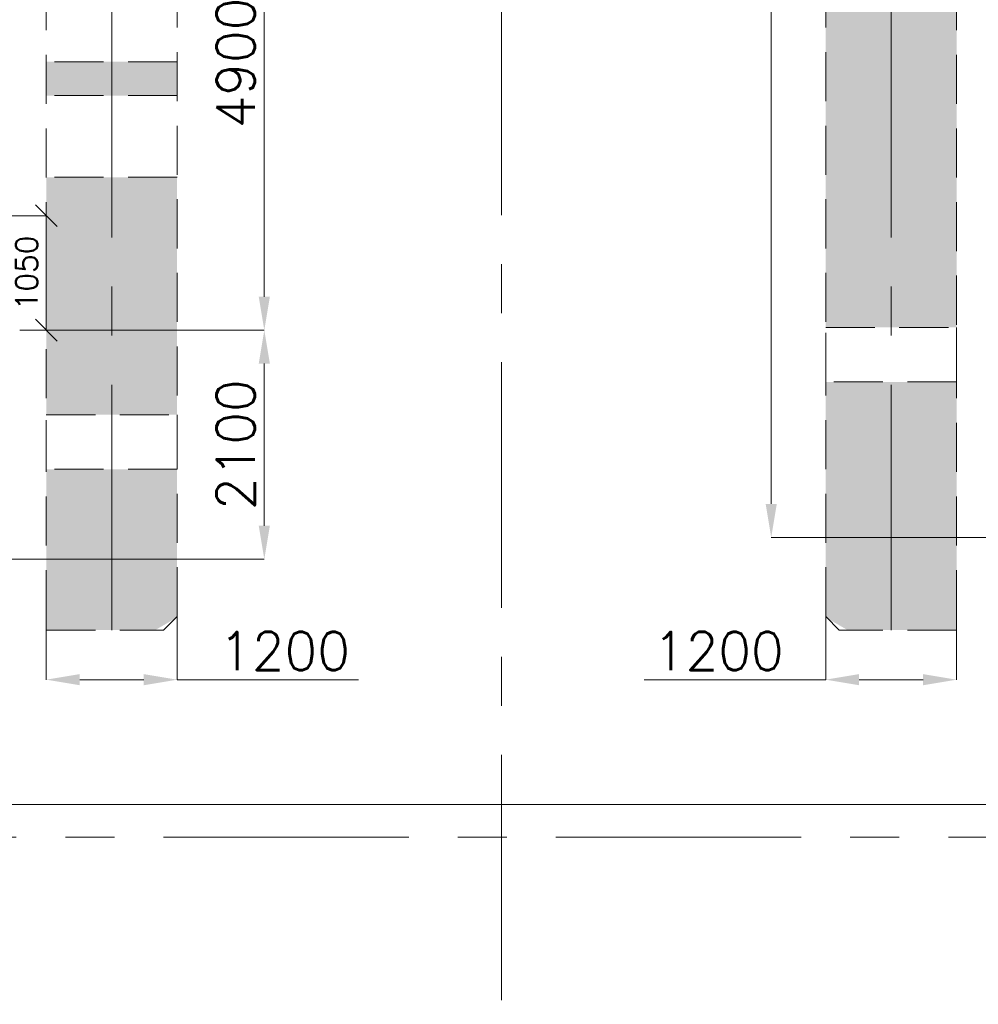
# Model space of a CAD drawing. Header units: inches. Extents: x 0 to 1545919, y 0 to 23143738.
# Tile 174 of 197: x 251499 to 260293, y 74826 to 83856. Entities that reach past the tile are written whole.
import ezdxf

# ---------------------------------------------------------------- set-up
doc = ezdxf.new("R2010")
doc.units = ezdxf.units.IN
doc.header["$LTSCALE"] = 1800
doc.header["$MEASUREMENT"] = 0
doc.linetypes.add('CENTER', pattern=[2, 1.25, -0.25, 0.25, -0.25])
doc.linetypes.add('HIDDEN', pattern=[0.375, 0.25, -0.125])
doc.layers.get('0').update_dxf_attribs({"color": 253, "lineweight": 5})
doc.layers.get('Defpoints').update_dxf_attribs({"lineweight": 18})
for name, color, linetype, lineweight in [('CEN', 8, 'CENTER', 18), ('CONCRETE', 145, 'Continuous', 18), ('DIM', 4, 'Continuous', 18), ('GRID', 251, 'CENTER', 18), ('HATCH-1', 252, 'Continuous', 9)]:
    doc.layers.add(name, color=color, linetype=linetype, lineweight=lineweight)
doc.styles.add('ROMANS', font='romans.shx')
doc.dimstyles.new('HALF', dxfattribs={"dimtxt": 200, "dimasz": 200, "dimexe": 0, "dimexo": 0, "dimgap": 80, "dimtad": 1, "dimdec": 0, "dimzin": 0, "dimdsep": 46, "dimtxsty": 'ROMANS', "dimblk": 'OBLIQUE', "dimcen": 0, "dimclrd": 4, "dimclre": 9, "dimclrt": 256, "dimadec": 0, "dimazin": 0, "dimtfac": 0.09, "dimtdec": 0, "dimtix": 1, "dimtofl": 0, "dimtmove": 0, "dimatfit": 3, "dimldrblk": 'DOT', "dimfxl": 1, "dimtolj": 1, "dimtzin": 0, "dimarcsym": 0})
doc.dimstyles.new('USER175', dxfattribs={"dimscale": 175, "dimtxt": 2, "dimasz": 1.75, "dimexe": 0, "dimexo": 0, "dimgap": 0.5, "dimtad": 1, "dimdec": 0, "dimzin": 0, "dimdsep": 46, "dimtxsty": 'ROMANS', "dimcen": 0, "dimclrd": 4, "dimclre": 4, "dimclrt": 4, "dimadec": 0, "dimazin": 0, "dimtfac": 0.09, "dimtdec": 0, "dimtix": 1, "dimtofl": 0, "dimtmove": 0, "dimatfit": 3, "dimfxl": 1, "dimtolj": 1, "dimtzin": 0, "dimarcsym": 0})

# ---------------------------------------------------------------- blocks, each defined once
blk = doc.blocks.new('TG DECK COLUMNS & OUTLINE')
blk.add_lwpolyline([(255508.075818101, 61664.81011877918), (267138.075830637, 61664.81011877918), (267138.0758087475, 77664.81011877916), (255508.075818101, 77664.81011877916), (255508.075818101, 79014.81011877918), (246358.075818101, 79014.81011877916), (246358.075818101, 77664.81011877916), (243583.075818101, 77664.81011877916), (240983.0758181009, 75064.81015271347), (226783.0758181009, 75064.81015271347), (226783.0758181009, 64264.81015271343), (240983.0758181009, 64264.81015271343), (243583.075818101, 61664.81011877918), (246358.075818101, 61664.81011877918), (246358.075818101, 60414.81011877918), (255508.075818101, 60414.81011877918)], close=True)
blk = doc.blocks.new('*D534')
at = {"layer": 'Defpoints', "color": 0, "transparency": 16777216}
for p in [(4648.438204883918, 6799.999999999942), (2474.999999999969, -6800), (4647.707183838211, -6800)]:
    blk.add_point(p, dxfattribs=at)
at = {"layer": 'DIM', "color": 4, "lineweight": -2, "transparency": 16777216}
for p, q in [((4648.438204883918, 6799.999999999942), (2474.999999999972, 6799.999999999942)), ((2474.999999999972, 6493.749999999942), (2474.999999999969, -6493.75)), ((4647.707183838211, -6800), (2474.999999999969, -6800))]:
    blk.add_line(p, q, dxfattribs=at)
at = {"layer": 'DIM', "color": 4, "transparency": 16777216}
for points in [[(2423.958333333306, 6493.749999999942), (2526.041666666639, 6493.749999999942), (2474.999999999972, 6799.999999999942)], [(2423.958333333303, -6493.75), (2526.041666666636, -6493.75), (2474.999999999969, -6800)]]:
    blk.add_solid(points, dxfattribs=at)
at = {"layer": 'DIM', "color": 4, "transparency": 16777216, "insert": (2212.499999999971, 1192.821154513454), "char_height": 350, "attachment_point": 5, "rotation": 90, "style": 'ROMANS'}
blk.add_mtext('\\A1;13600', dxfattribs=at)
blk = doc.blocks.new('*D536')
at = {"layer": 'Defpoints', "color": 0, "transparency": 16777216}
for p in [(-2375, 0), (-4419.003188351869, -4899.999999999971), (-2175, -4899.999999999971)]:
    blk.add_point(p, dxfattribs=at)
at = {"layer": 'DIM', "color": 4, "lineweight": -2, "transparency": 16777216}
for p, q in [((-2375, 0), (-2174.999999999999, -5.67e-14)), ((-2174.999999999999, -306.25), (-2175, -4593.74999999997)), ((-4419.003188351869, -4899.999999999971), (-2175, -4899.999999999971))]:
    blk.add_line(p, q, dxfattribs=at)
at = {"layer": 'DIM', "color": 4, "transparency": 16777216}
for points in [[(-2226.041666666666, -306.25), (-2123.958333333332, -306.25), (-2174.999999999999, -5.67e-14)], [(-2226.041666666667, -4593.74999999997), (-2123.958333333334, -4593.74999999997), (-2175, -4899.999999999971)]]:
    blk.add_solid(points, dxfattribs=at)
at = {"layer": 'DIM', "color": 4, "transparency": 16777216, "insert": (-2437.5, -2449.999999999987), "char_height": 350, "attachment_point": 5, "rotation": 90, "style": 'ROMANS'}
blk.add_mtext('\\A1;4900', dxfattribs=at)
blk = doc.blocks.new('*D537')
at = {"layer": 'Defpoints', "color": 0, "transparency": 16777216}
for p in [(-4419.003188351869, -4899.999999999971), (-2174.999999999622, -4899.999999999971), (-4650, -7000)]:
    blk.add_point(p, dxfattribs=at)
at = {"layer": 'DIM', "color": 4, "lineweight": -2, "transparency": 16777216}
for p, q in [((-4419.003188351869, -4899.999999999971), (-2174.999999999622, -4899.999999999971)), ((-2174.999999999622, -6693.75), (-2174.999999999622, -5206.249999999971)), ((-4650, -7000), (-2174.999999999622, -7000))]:
    blk.add_line(p, q, dxfattribs=at)
at = {"layer": 'DIM', "color": 4, "transparency": 16777216}
for points in [[(-2226.041666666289, -5206.249999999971), (-2123.958333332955, -5206.249999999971), (-2174.999999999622, -4899.999999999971)], [(-2226.041666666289, -6693.75), (-2123.958333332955, -6693.75), (-2174.999999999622, -7000)]]:
    blk.add_solid(points, dxfattribs=at)
at = {"layer": 'DIM', "color": 4, "transparency": 16777216, "insert": (-2437.499999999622, -5949.999999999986), "char_height": 350, "attachment_point": 5, "rotation": 90, "style": 'ROMANS'}
blk.add_mtext('\\A1;2100', dxfattribs=at)
blk = doc.blocks.new('*D539')
at = {"color": 4, "lineweight": -2, "transparency": 16777216}
for p, q in [((-2974.999999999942, -7344.740235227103), (-2974.999999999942, -8105.344731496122)), ((-4174.999999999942, -7506.142300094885), (-4174.999999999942, -8105.344731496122)), ((-3868.749999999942, -8105.344731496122), (-3281.249999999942, -8105.344731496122)), ((-2974.999999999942, -8105.344731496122), (-1310.416666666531, -8105.344731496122))]:
    blk.add_line(p, q, dxfattribs=at)
at = {"color": 4, "transparency": 16777216}
for points in [[(-3868.749999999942, -8054.303064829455), (-3868.749999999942, -8156.38639816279), (-4174.999999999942, -8105.344731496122)], [(-3281.249999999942, -8054.303064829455), (-3281.249999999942, -8156.38639816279), (-2974.999999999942, -8105.344731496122)]]:
    blk.add_solid(points, dxfattribs=at)
at = {"layer": 'Defpoints', "color": 0, "transparency": 16777216}
for p in [(-2974.999999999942, -7344.740235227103), (-4174.999999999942, -7506.142300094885), (-2974.999999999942, -8105.344731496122)]:
    blk.add_point(p, dxfattribs=at)
at = {"color": 4, "transparency": 16777216, "insert": (-1989.583333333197, -7842.844731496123), "char_height": 350, "attachment_point": 5, "style": 'ROMANS'}
blk.add_mtext('\\A1;1200', dxfattribs=at)
blk = doc.blocks.new('*D540')
at = {"color": 4, "lineweight": -2, "transparency": 16777216}
for p, q in [((2974.999999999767, -7402.423818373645), (2974.999999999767, -8105.344731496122)), ((4174.999999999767, -7530.137400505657), (4174.999999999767, -8105.344731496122)), ((2974.999999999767, -8105.344731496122), (1310.416666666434, -8105.344731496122)), ((3868.749999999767, -8105.344731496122), (3281.249999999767, -8105.344731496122))]:
    blk.add_line(p, q, dxfattribs=at)
at = {"color": 4, "transparency": 16777216}
for points in [[(3281.249999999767, -8054.303064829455), (3281.249999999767, -8156.38639816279), (2974.999999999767, -8105.344731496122)], [(3868.749999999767, -8054.303064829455), (3868.749999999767, -8156.38639816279), (4174.999999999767, -8105.344731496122)]]:
    blk.add_solid(points, dxfattribs=at)
at = {"layer": 'Defpoints', "color": 0, "transparency": 16777216}
for p in [(2974.999999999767, -7402.423818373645), (4174.999999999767, -7530.137400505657), (4174.999999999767, -8105.344731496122)]:
    blk.add_point(p, dxfattribs=at)
at = {"color": 4, "transparency": 16777216, "insert": (1989.583333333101, -7842.844731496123), "char_height": 350, "attachment_point": 5, "style": 'ROMANS'}
blk.add_mtext('\\A1;1200', dxfattribs=at)
blk = doc.blocks.new('_Oblique')
at = {"color": 0, "linetype": 'ByBlock', "lineweight": -2}
blk.add_line((-0.5, -0.5), (0.5, 0.5), dxfattribs=at)
blk = doc.blocks.new('*D568')
at = {"layer": 'Defpoints', "color": 0, "transparency": 16777216}
for p in [(-4750, -3850.000000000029), (-4419.003188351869, -4899.999999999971), (-4175, -4899.999999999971)]:
    blk.add_point(p, dxfattribs=at)
at = {"layer": 'DIM', "color": 9, "lineweight": -2, "transparency": 16777216}
for p, q in [((-4750, -3850.000000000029), (-4175, -3850.000000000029)), ((-4419.003188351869, -4899.999999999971), (-4175, -4899.999999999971))]:
    blk.add_line(p, q, dxfattribs=at)
at = {"layer": 'DIM', "color": 4, "lineweight": -2, "transparency": 16777216}
blk.add_line((-4175, -3850.000000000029), (-4175, -4899.999999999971), dxfattribs=at)
at = {"layer": 'DIM', "color": 4, "lineweight": -2, "transparency": 16777216, "xscale": 200, "yscale": 200, "zscale": 200}
for p, rotation in [((-4175, -3850.000000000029), 90), ((-4175, -4899.999999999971), 270)]:
    blk.add_blockref('_Oblique', p, dxfattribs=dict(at, rotation=rotation))
at = {"layer": 'DIM', "transparency": 16777216, "insert": (-4354.999999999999, -4375), "char_height": 200, "attachment_point": 5, "rotation": 90, "style": 'ROMANS'}
blk.add_mtext('\\A1;1050', dxfattribs=at)
blk = doc.blocks.new('_Dot')
at = {"color": 0, "linetype": 'ByBlock', "lineweight": -2}
blk.add_line((-0.5, 0), (-1, 0), dxfattribs=at)
at = {"color": 0, "linetype": 'ByBlock', "const_width": 0.5}
blk.add_lwpolyline([(-0.25, 0, 1), (0.25, 0, 1)], format="xyb", close=True, dxfattribs=at)
blk = doc.blocks.new('CW-PIT')
at = {"layer": 'HATCH-1'}
h = blk.add_hatch(dxfattribs=at)
h.set_pattern_fill('AR-CONC', color=256, scale=100, style=0)
h.set_pattern_definition([(50, (0, 0), (717.2601826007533, -62.7521349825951), [75, -825]), (355, (0, 0), (-138.751333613, 752.1921337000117), [60, -660]), (100.4514, (59.77168000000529, -5.229340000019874), (578.5093817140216, 689.4395420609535), [63.74019000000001, -701.142112]), (46.18420000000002, (0, 200), (1067.241048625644, -165.5190143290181), [112.4999999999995, -1237.499999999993]), (96.6356, (88.93674500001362, 186.2066929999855), (934.6627055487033, 974.1178709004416), [95.610288, -1051.713]), (351.1842000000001, (0, 200), (934.6619451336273, 974.1186009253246), [90, -990]), (21, (100, 150), (596.9070521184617, -402.6188906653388), [75, -825]), (326, (100, 150), (243.3153319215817, 725.150045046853), [60, -660]), (71.45140000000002, (149.7422329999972, 116.4483940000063), (840.2226285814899, 322.5304967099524), [63.74019000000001, -701.142112]), (37.50000000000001, (0, 0), (12.15985531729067, 332.8938538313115), [0, -652, 0, -670, 0, -662.5]), (7.499999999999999, (0, 0), (263.0695374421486, 394.4117118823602), [0, -382, 0, -637, 0, -252.5]), (327.5, (-223, 0), (533.822436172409, -22.55487173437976), [0, -250, 0, -780, 0, -1035]), (317.5, (-323, 0), (583.1861693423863, 100.1049823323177), [0, -325, 0, -518, 0, -735])])
h.paths.add_polyline_path([(-3575, 7750.000033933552), (-4174.999999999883, 7750.000033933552), (-4174.999999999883, 6175.000000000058), (-3575, 6175.000000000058)])
h.paths.add_polyline_path([(-3175, 7750.000033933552), (-3575, 7750.000033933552), (-3575, 6175.000000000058), (-2975, 6175.000000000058), (-2975, 7634.529980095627)])
h.paths.add_polyline_path([(-3575, 5675.000000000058), (-4174.999999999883, 5675.000000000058), (-4174.999999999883, 3400), (-3575, 3400)])
h.paths.add_polyline_path([(-2975, 5675.000000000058), (-3575, 5675.000000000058), (-3575, 3400), (-2975, 3400)])
h.paths.add_polyline_path([(-3575, 2600), (-4174.999999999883, 2600), (-4174.999999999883, 1500.000000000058), (-3575, 1500.000000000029)])
h.paths.add_polyline_path([(-2975, 2600), (-3575, 2600), (-3575, 1500.000000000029), (-2975, 1500.000000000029)])
h.paths.add_polyline_path([(-3575, 900.0000000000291), (-4174.999999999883, 900.0000000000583), (-4174.999999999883, -1637.999999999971), (-3575, -1637.999999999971)])
h.paths.add_polyline_path([(-2975, 900.0000000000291), (-3575, 900.0000000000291), (-3575, -1637.999999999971), (-2975, -1637.999999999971)])
h.paths.add_polyline_path([(-3575, -3498.235977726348), (-4174.999999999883, -3498.235977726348), (-4174.999999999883, -5674.999999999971), (-3575, -5674.999999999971)])
h.paths.add_polyline_path([(-2975, -3498.235977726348), (-3575, -3498.235977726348), (-3575, -5674.999999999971), (-2975, -5674.999999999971)])
h.paths.add_polyline_path([(-3575, -6174.999999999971), (-4174.999999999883, -6174.999999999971), (-4174.999999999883, -7649.999966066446), (-3575, -7649.999966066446)])
h.paths.add_polyline_path([(-2975, -6174.999999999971), (-3575, -6174.999999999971), (-3575, -7649.999966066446), (-3175, -7649.999966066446), (-2975, -7534.529912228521)])
h.paths.add_polyline_path([(-3575, -2437.999999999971), (-4174.999999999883, -2437.999999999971), (-4174.999999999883, -2748.235977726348), (-3575, -2748.235977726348)])
h.paths.add_polyline_path([(-2975, -2437.999999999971), (-3575, -2437.999999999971), (-3575, -2748.235977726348), (-2975, -2748.235977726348)])
h.paths.add_polyline_path([(3575, -5375.000000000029), (2975, -5375.000000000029), (2975, -7534.529912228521), (3175, -7649.999966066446), (3575, -7649.999966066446)])
h.paths.add_polyline_path([(4174.999999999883, -5375.000000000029), (3575, -5375.000000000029), (3575, -7649.999966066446), (4174.999999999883, -7649.999966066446)])
h.paths.add_polyline_path([(3575, 1750.000000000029), (2975, 1750.000000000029), (2975, -4875.000000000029), (3575, -4875.000000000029)])
h.paths.add_polyline_path([(4174.999999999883, 1750.000000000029), (3575, 1750.000000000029), (3575, -4875.000000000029), (4174.999999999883, -4875.000000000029)])
h.paths.add_polyline_path([(3575, 4875.000000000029), (2975, 4875.000000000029), (2975, 2050.000000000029), (3575, 2050.000000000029)])
h.paths.add_polyline_path([(4174.999999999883, 4875.000000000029), (3575, 4875.000000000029), (3575, 2050.000000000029), (4174.999999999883, 2050.000000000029)])
h.paths.add_polyline_path([(3575, 7750.000033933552), (3175, 7750.000033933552), (2975, 7634.529980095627), (2975, 5375.000000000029), (3575, 5375.000000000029)])
h.paths.add_polyline_path([(4174.999999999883, 7750.000033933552), (3575, 7750.000033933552), (3575, 5375.000000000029), (4174.999999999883, 5375.000000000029)])
at = {"layer": 'CEN'}
for p, q in [((-3575, -7649.999966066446), (-3575, 7750.000033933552)), ((3575, -7649.999966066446), (3575, 7750.000033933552))]:
    blk.add_line(p, q, dxfattribs=at)
at = {"layer": 'CONCRETE', "linetype": 'HIDDEN'}
for p, q in [((-2975, -2437.999999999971), (-4174.999999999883, -2437.999999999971)), ((-2975, -2748.235977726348), (-4174.999999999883, -2748.235977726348)), ((-2975, -3498.235977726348), (-4174.999999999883, -3498.235977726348))]:
    blk.add_line(p, q, dxfattribs=at)
for points in [[(-3100, -7649.999966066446), (-2975, -7524.999966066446), (-2975, 7625.000033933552), (-3100, 7750.000033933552), (-4174.999999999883, 7750.000033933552), (-4174.999999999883, -7649.999966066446), (-3100, -7649.999966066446)], [(3100, 7750.000033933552), (4174.999999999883, 7750.000033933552), (4174.999999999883, -7649.999966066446), (3100, -7649.999966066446), (2975, -7524.999966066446), (2975, 7625.000033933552), (3100, 7750.000033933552)]]:
    blk.add_lwpolyline(points, dxfattribs=at)
for points in [[(2975, -4875.000000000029), (4174.999999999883, -4875.000000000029), (4174.999999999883, -5375.000000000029), (2975, -5375.000000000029)], [(-4174.999999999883, -5674.999999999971), (-2975, -5674.999999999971), (-2975, -6174.999999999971), (-4174.999999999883, -6174.999999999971)]]:
    blk.add_lwpolyline(points, close=True, dxfattribs=at)
blk = doc.blocks.new('PLATFORM AT EL 0.0M & EL 2.2M LEVEL')
at = {"layer": 'CEN'}
blk.add_line((0, 12805), (0, -12805), dxfattribs=at)
at = {"layer": 'GRID'}
blk.add_line((20750, -9550), (-6750, -9550.00000000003), dxfattribs=at)
blk.add_blockref('TG DECK COLUMNS & OUTLINE', (-250933.075818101, -69664.81011877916))
for base, p1, p2, picture, middle in [((-2974.999999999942, -8105.344731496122), (-4174.999999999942, -7506.142300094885), (-2974.999999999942, -7344.740235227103), '*D539', (-1989.583333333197, -8105.344731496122)), ((4174.999999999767, -8105.344731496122), (2974.999999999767, -7402.423818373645), (4174.999999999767, -7530.137400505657), '*D540', (1989.583333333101, -8105.344731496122))]:
    dim = blk.add_linear_dim(base=base, p1=p1, p2=p2, dimstyle='USER175')
    dim.commit()
    dim.dimension.update_dxf_attribs({"geometry": picture, "text_midpoint": middle, "dimtype": 128})
at = {"layer": 'DIM'}
dim = blk.add_linear_dim(base=(2474.999999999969, -6800), p1=(4648.438204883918, 6799.999999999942), p2=(4647.707183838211, -6800), angle=90, dimstyle='USER175', dxfattribs=at)
dim.commit()
dim.dimension.update_dxf_attribs({"geometry": '*D534', "text_midpoint": (2474.999999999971, 1192.821154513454), "dimtype": 128})
for base, p1, dimstyle, picture, middle in [((-2175, -4899.999999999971), (-2375, 0), 'USER175', '*D536', (-2437.5, -2449.999999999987)), ((-4175, -4899.999999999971), (-4750, -3850.000000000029), 'HALF', '*D568', (-4354.999999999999, -4375)), ((-2174.999999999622, -4899.999999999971), (-4650, -7000), 'USER175', '*D537', (-2437.499999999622, -5949.999999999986))]:
    dim = blk.add_linear_dim(base=base, p1=p1, p2=(-4419.003188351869, -4899.999999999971), angle=90, dimstyle=dimstyle, dxfattribs=at)
    dim.commit()
    dim.dimension.update_dxf_attribs({"geometry": picture, "text_midpoint": middle})

msp = doc.modelspace()

# ---------------------------------------------------------------- block references
msp.add_blockref('PLATFORM AT EL 0.0M & EL 2.2M LEVEL', (255918.4339467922, 85908.56955676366))
at = {"linetype": 'HIDDEN'}
msp.add_blockref('CW-PIT', (255918.4339467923, 85908.56955676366), dxfattribs=at)

doc.saveas('drawing.dxf')
